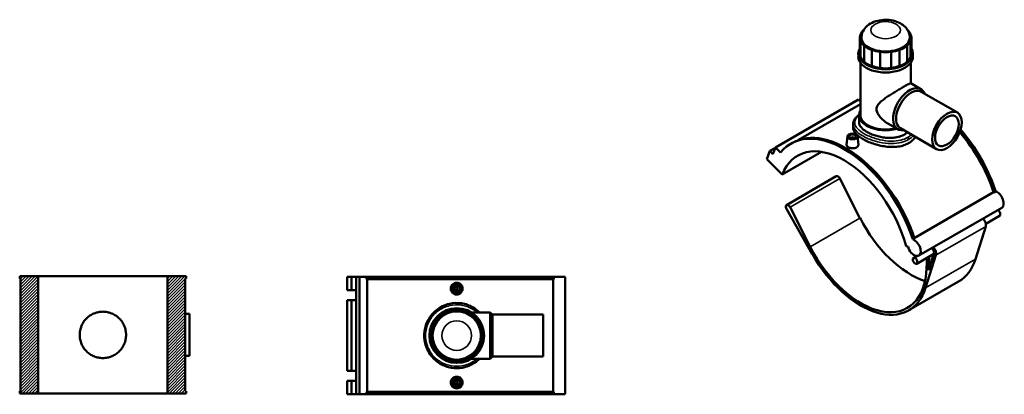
# Model space of a CAD drawing. Header units: millimetres. Extents: x -117 to 1361, y -131 to 1592.
# Tile 8 of 8: x -117 to 1361, y 1031 to 1592. Entities that reach past the tile are written whole.
import ezdxf

# ---------------------------------------------------------------- set-up
doc = ezdxf.new("R2010")
doc.units = ezdxf.units.MM
for name, color, linetype, lineweight in [('Hatch (ANSI)', 7, 'Continuous', 18), ('Visible (ANSI)', 7, 'Continuous', 50), ('Visible Narrow (ANSI)', 7, 'Continuous', 35)]:
    doc.layers.add(name, color=color, linetype=linetype, lineweight=lineweight)

msp = doc.modelspace()

# ---------------------------------------------------------------- hatches: boundary and pattern name
at = {"layer": 'Hatch (ANSI)'}
h = msp.add_hatch(dxfattribs=at)
h.set_pattern_fill('ANSI31', color=256, scale=25.4, style=0)
h.set_pattern_definition([(45, (0, 0), (-2.245064, 2.245064), [])])
h.paths.add_polyline_path([(132.3, 1035.5), (131, 1035.5), (131, 1204.5), (132.3, 1204.5), (132.3, 1208), (104.4, 1208), (104.4, 1032), (132.3, 1032)])
h.paths.add_polyline_path([(-116.1, 1035.5), (-117.4, 1035.5), (-117.4, 1032), (-89.5, 1032), (-89.5, 1208), (-117.4, 1208), (-117.4, 1204.5), (-116.1, 1204.5)])

# ---------------------------------------------------------------- linework, layer by layer
at = {"layer": 'Visible (ANSI)'}
for p, q in [((1143.7, 1565.6), (1143.7, 1541.7)), ((1144.9, 1560.8), (1144.9, 1537)), ((1150.1, 1529.8), (1150.1, 1553.6)), ((1214.8, 1553.6), (1214.8, 1529.8)), ((1220, 1537), (1220, 1560.8)), ((1221.2, 1565.6), (1221.2, 1541.7)), ((1141.5, 1536.9), (1141.5, 1541.7)), ((1161.7, 1546.9), (1161.7, 1523)), ((1174.2, 1520), (1174.2, 1543.9)), ((1190.7, 1543.9), (1190.7, 1520)), ((1203.1, 1523), (1203.1, 1546.9)), ((1223.4, 1536.9), (1223.4, 1541.7)), ((1144.6, 1449.5), (1144.6, 1527.8)), ((1220.2, 1497), (1220.2, 1527.8)), ((1220.1, 1497), (1235.4, 1488.2)), ((1236, 1484.2), (1290.1, 1453)), ((1141.6, 1472.7), (1017.1, 1400.8)), ((1144.6, 1465.7), (1051.8, 1412.1)), ((1141.6, 1472.7), (1144.6, 1469.6)), ((1142.6, 1438.5), (1142.6, 1449.5)), ((1133.6, 1435.5), (1133.6, 1430.4)), ((1185.5, 1437), (1200.7, 1428.2)), ((1204.5, 1429.6), (1258.6, 1398.4)), ((1039.9, 1406.4), (1042.4, 1407.8)), ((1125.2, 1417.6), (1123.8, 1405)), ((1130.7, 1414.7), (1130.7, 1414.9)), ((1134.7, 1414.7), (1134.7, 1414.9)), ((1140.1, 1417.6), (1141.5, 1405)), ((1003.9, 1383.3), (1008.7, 1395.6)), ((1016.9, 1400.4), (1008.7, 1395.6)), ((1008.7, 1395.6), (1013.3, 1391)), ((1013.3, 1391), (1017.1, 1400.8)), ((1017.1, 1400.8), (1024.6, 1393.3)), ((1027.2, 1360.1), (1086.4, 1394.3)), ((1003.9, 1383.3), (1027.2, 1360.1)), ((1108.4, 1357.7), (1033.7, 1314.6)), ((1113.6, 1354.4), (1143.9, 1295.1)), ((1225.5, 1265.1), (1344.4, 1333.8)), ((1345.1, 1333.6), (1347.6, 1335)), ((1033.7, 1308.8), (1072.4, 1241)), ((1069.2, 1252), (1038.9, 1311.3)), ((1356.8, 1310.5), (1232.3, 1238.7)), ((1353.6, 1298.4), (1332.8, 1286.4)), ((1332.6, 1282.4), (1317.2, 1233.7)), ((1223.2, 1263.2), (1225.7, 1264.6)), ((1213.2, 1252.7), (1216, 1252.2)), ((1254.9, 1242.1), (1246.9, 1216.9)), ((1229.1, 1238), (1224.2, 1235.2)), ((1254.7, 1241.3), (1229.2, 1226.6)), ((1242.5, 1190.6), (1258, 1239.3)), ((1244.6, 1235.4), (1244, 1219.9)), ((1246.9, 1216.9), (1247.7, 1237.2)), ((-89.5, 1208), (-117.4, 1208)), ((-117.4, 1208), (-117.4, 1204.5)), ((-117.4, 1204.5), (-116.1, 1204.5)), ((-116.1, 1204.5), (-116.1, 1035.5)), ((-89.5, 1032), (-89.5, 1208)), ((-89.5, 1208), (104.4, 1208)), ((132.3, 1208), (104.4, 1208)), ((104.4, 1208), (104.4, 1032)), ((131, 1035.5), (131, 1204.5)), ((131, 1204.5), (132.3, 1204.5)), ((132.3, 1204.5), (132.3, 1208)), ((374.1, 1207), (380.8, 1207)), ((374.1, 1207), (374.1, 1186.8)), ((380.8, 1207), (387.4, 1207)), ((380.8, 1207), (380.8, 1186.8)), ((387.4, 1207), (392.8, 1207)), ((387.4, 1207), (387.4, 1186.8)), ((392.8, 1207), (403.4, 1207)), ((392.8, 1207), (392.8, 1031)), ((684.2, 1207), (403.4, 1207)), ((403.4, 1207), (403.4, 1203.5)), ((684.2, 1203.5), (403.4, 1203.5)), ((404.4, 1203.5), (404.4, 1034.5)), ((683.2, 1034.5), (683.2, 1203.5)), ((684.2, 1203.5), (684.2, 1207)), ((701.2, 1207), (684.2, 1207)), ((701.2, 1207), (701.2, 1031)), ((1291.9, 1199.9), (1217.2, 1156.8)), ((374.1, 1186.8), (380.8, 1186.8)), ((380.8, 1186.8), (387.4, 1186.8)), ((387.4, 1186.8), (387.4, 1171.8)), ((374.1, 1171.8), (374.1, 1066.2)), ((380.8, 1171.8), (374.1, 1171.8)), ((380.8, 1171.8), (380.8, 1066.2)), ((387.4, 1171.8), (380.8, 1171.8)), ((387.4, 1171.8), (387.4, 1066.2)), ((560.4, 1153.6), (589, 1153.6)), ((589, 1084.3), (589, 1153.6)), ((592.1, 1150.5), (589, 1153.6)), ((131, 1151.5), (137.4, 1151.5)), ((137.4, 1088.5), (137.4, 1151.5)), ((592.1, 1087.5), (592.1, 1150.5)), ((592.1, 1150.5), (668.6, 1150.5)), ((668.6, 1087.5), (668.6, 1150.5)), ((131, 1088.5), (137.4, 1088.5)), ((560.4, 1084.3), (589, 1084.3)), ((592.1, 1087.5), (589, 1084.3)), ((592.1, 1087.5), (668.6, 1087.5)), ((374.1, 1066.2), (380.8, 1066.2)), ((380.8, 1066.2), (387.4, 1066.2)), ((387.4, 1066.2), (387.4, 1051.2)), ((374.1, 1051.2), (374.1, 1031)), ((380.8, 1051.2), (374.1, 1051.2)), ((380.8, 1051.2), (380.8, 1031)), ((387.4, 1051.2), (380.8, 1051.2)), ((387.4, 1051.2), (387.4, 1031)), ((-116.1, 1035.5), (-117.4, 1035.5)), ((-117.4, 1035.5), (-117.4, 1032)), ((132.3, 1035.5), (131, 1035.5)), ((132.3, 1032), (132.3, 1035.5)), ((-117.4, 1032), (-89.5, 1032)), ((104.4, 1032), (-89.5, 1032)), ((104.4, 1032), (132.3, 1032)), ((374.1, 1031), (380.8, 1031)), ((380.8, 1031), (387.4, 1031)), ((387.4, 1031), (392.8, 1031)), ((392.8, 1031), (403.4, 1031)), ((403.4, 1034.5), (403.4, 1031)), ((684.2, 1034.5), (403.4, 1034.5)), ((684.2, 1031), (403.4, 1031)), ((684.2, 1031), (684.2, 1034.5)), ((684.2, 1031), (701.2, 1031))]:
    msp.add_line(p, q, dxfattribs=at)
for centre, radius in [((538.6, 1189.4), 7.5), ((538.6, 1189.4), 5), ((538.6, 1189.4), 2), ((538.6, 1119), 41), ((538.6, 1119), 36.2), ((538.6, 1048.6), 7.5), ((538.6, 1048.6), 5), ((538.6, 1048.6), 2)]:
    msp.add_circle(centre, radius, dxfattribs=at)
for centre, radius, start, end in [((538.6, 1119), 38.4, 102.3865, 122.6135), ((538.6, 1129.8), 28, 72.878, 107.122), ((538.6, 1119), 38.4, 57.3865, 77.6135), ((538.6, 1119), 38.4, 147.3865, 167.6135), ((531, 1126.6), 28, 117.878, 152.122), ((546.2, 1126.6), 28, 27.878, 62.122), ((538.6, 1119), 38.4, 12.3865, 32.6135), ((527.8, 1119), 28, 162.878, 197.122), ((549.3, 1119), 28, 342.878, 17.122), ((538.6, 1119), 38.4, 192.3865, 212.6135), ((538.6, 1119), 38.4, 327.3865, 347.6135), ((531, 1111.4), 28, 207.878, 242.122), ((546.2, 1111.4), 28, 297.878, 332.122), ((538.6, 1119), 38.4, 237.3865, 257.6135), ((538.6, 1108.2), 28, 252.878, 287.122), ((538.6, 1119), 38.4, 282.3865, 302.6135)]:
    msp.add_arc(centre, radius, start, end, dxfattribs=at)
for centre, major_axis, ratio, start_param, end_param in [((1171.7, 1565.6), (-28, 0), 0.57735, 5.984349, 6.582021), ((1182.4, 1565.6), (-38.4, 0), 0.57735, 5.727319, 6.067), ((1182.4, 1565.6), (38.4, 0), 0.57735, 0.216185, 0.555866), ((1193.2, 1565.6), (28, 0), 0.57735, 5.984349, 6.582021), ((1182.4, 1565.6), (-38.4, 0), 0.57735, 0.216185, 0.569213), ((1182.4, 1565.6), (-36.2, 0), 0.57735, 6.265501, 9.442462), ((1174.8, 1561.2), (-28, 0), 0.57735, 0.486562, 1.084234), ((1190.1, 1561.2), (-28, 0), 0.57735, 2.057358, 2.655031), ((1182.4, 1565.6), (38.4, 0), 0.57735, 5.713972, 6.067), ((1182.4, 1541.7), (-41, 0), 0.57735, 5.955909, 9.752055), ((1171.7, 1541.7), (-28, 0), 0.57735, 0, 0.298836), ((1182.4, 1565.6), (38.4, 0), 0.57735, 4.143176, 4.496204), ((1182.4, 1559.4), (-28, 0), 0.57735, 1.27196, 1.869632), ((1182.4, 1565.6), (38.4, 0), 0.57735, 4.928574, 5.281602), ((1193.2, 1541.7), (28, 0), 0.57735, 5.984349, 6.283185), ((1182.4, 1536.9), (-41, 0), 0.57735, 0, 3.141593), ((1182.4, 1541.7), (-38.4, 0), 0.57735, 0.216185, 0.569213), ((1174.8, 1537.3), (-28, 0), 0.57735, 0.486562, 1.084234), ((1182.4, 1541.7), (38.4, 0), 0.57735, 4.143176, 4.496204), ((1182.4, 1541.7), (38.4, 0), 0.57735, 4.928574, 5.281602), ((1190.1, 1537.3), (-28, 0), 0.57735, 2.057358, 2.655031), ((1182.4, 1541.7), (38.4, 0), 0.57735, 5.713972, 6.067), ((1182.4, 1535.5), (-28, 0), 0.57735, 1.27196, 1.869632), ((1218.1, 1458.2), (17.3, 30), 0.57735, 5.853486, 9.854478), ((1220.3, 1456.9), (15.7, 27.3), 0.57735, 0, 3.141593), ((1182.4, 1449.5), (-39.8, 0), 0.57735, 5.964821, 8.302584), ((1182.4, 1449.5), (-37.8, 0), 0.57735, 0, 2.000811), ((1120.2, 1267.3), (-80.3, 139.1), 0.57735, 4.362615, 6.498035), ((1122.7, 1268.7), (-80.3, 139.1), 0.57735, 4.362615, 6.283185), ((1242.2, 1337.7), (-79.8, 138.2), 0.57735, 4.36375, 5.02418), ((1242.2, 1337.7), (80.3, -139.1), 0.57735, 1.221023, 1.883387), ((1244.7, 1339.1), (80.3, -139.1), 0.57735, 1.221023, 1.897635), ((1120.2, 1267.3), (-70, 121.2), 0.57735, 4.276057, 6.719518), ((1132.7, 1414.9), (-2, 0), 0.57735, 2.963882, 6.460896), ((1110.9, 1353.4), (-2.5, 4.33), 0.57735, 4.624642, 6.283185), ((1347.3, 1321.2), (7, -12.1), 0.57735, 2.576423, 2.649036), ((1349.8, 1322.6), (7, -12.1), 0.57735, 0, 2.576423), ((1036.2, 1310.2), (-2.5, 4.33), 0.57735, 4.624642, 7.846264), ((1351.1, 1302.7), (2.5, -4.33), 0.57735, 0, 2.465479), ((1219.8, 1324.8), (70, -121.2), 0.57735, 4.624642, 5.720617), ((1326.2, 1288.4), (4.74, -8.21), 0.57735, 0.4847, 1.994974), ((1225.3, 1250.8), (7, -12.1), 0.57735, 4.276057, 8.859608), ((1145.1, 1281.7), (70, -121.2), 0.57735, 4.624642, 7.027829), ((1251.6, 1245.3), (-2.5, 4.33), 0.57735, 3.626293, 5.607072), ((1251.6, 1245.3), (-4.74, 8.21), 0.57735, 3.626293, 5.136567), ((1145.1, 1281.7), (72.1, -124.9), 0.57735, 4.704671, 6.767885), ((1219.8, 1324.8), (72.1, -124.9), 0.57735, 0, 0.4847), ((386.8, 1179.3), (0, 7.5), 0.939693, 6.198576, 6.283185), ((386.8, 1179.3), (0, -7.5), 0.939693, 0, 0.08461), ((386.8, 1058.7), (0, 7.5), 0.939693, 6.198576, 6.283185), ((386.8, 1058.7), (0, -7.5), 0.939693, 0, 0.08461)]:
    msp.add_ellipse(centre, major_axis=major_axis, ratio=ratio, start_param=start_param, end_param=end_param, dxfattribs=at)
for centre, major_axis in [((1274.4, 1425.7), (15.7, 27.3)), ((1274.4, 1425.7), (12.6, 21.8)), ((1132.7, 1417.4), (7.5, 0)), ((1132.7, 1417.4), (5, 0)), ((1226.7, 1230.9), (-2.5, 4.33))]:
    msp.add_ellipse(centre, major_axis=major_axis, ratio=0.57735, dxfattribs=at)
for points, knots in [([(1218.7, 1566), (1218.6, 1568.5), (1218, 1571), (1216.2, 1575.8), (1214.8, 1578), (1211.2, 1582.3), (1208.9, 1584.2), (1203.4, 1587.7), (1200, 1589.1), (1192.8, 1591.3), (1188.9, 1591.9), (1181.1, 1592.3), (1177.2, 1592), (1169.5, 1590.7), (1165.8, 1589.5), (1158.8, 1586.2), (1155.5, 1584), (1150.5, 1578.7), (1148.6, 1575.8), (1146.7, 1570.4), (1146.3, 1568.2), (1146.2, 1566)], [0.803082, 0.803082, 0.803082, 0.803082, 1.00891, 1.00891, 1.235483, 1.235483, 1.519955, 1.519955, 1.883015, 1.883015, 2.273176, 2.273176, 2.658171, 2.658171, 3.04609, 3.04609, 3.429327, 3.429327, 3.728531, 3.728531, 3.909307, 3.909307, 3.909307, 3.909307]), ([(1185.5, 1437), (1183.4, 1438.2), (1181.4, 1439.6), (1177.6, 1442.8), (1175.8, 1444.5), (1172.6, 1448.3), (1171.3, 1450.3), (1169.3, 1454.3), (1168.6, 1456.4), (1168.6, 1460.5), (1169.3, 1462.3), (1171.3, 1465.6), (1172.6, 1467), (1175.8, 1470), (1177.6, 1471.4), (1181.4, 1474.3), (1183.4, 1475.7), (1187.3, 1478.3), (1189.3, 1479.6), (1193.4, 1482.2), (1195.5, 1483.5), (1199.7, 1486), (1201.8, 1487.3), (1205.7, 1489.6), (1207.5, 1490.7), (1210.8, 1492.6), (1212.3, 1493.4), (1215, 1494.9), (1216.1, 1495.5), (1218, 1496.4), (1218.7, 1496.7), (1219.7, 1497.1), (1220, 1497.1), (1220.1, 1497)], [8.698151, 8.698151, 8.698151, 8.698151, 9.466147, 9.466147, 10.234142, 10.234142, 11.002138, 11.002138, 11.770133, 11.770133, 12.538129, 12.538129, 13.306124, 13.306124, 14.07412, 14.07412, 14.842116, 14.842116, 15.545387, 15.545387, 16.248658, 16.248658, 16.951929, 16.951929, 17.6552, 17.6552, 18.358471, 18.358471, 19.061742, 19.061742, 19.765013, 19.765013, 20.468284, 20.468284, 20.468284, 20.468284]), ([(1133.6, 1435.5), (1133.6, 1436.7), (1133.8, 1437.9), (1134.5, 1440.3), (1135, 1441.5), (1136.5, 1444), (1137.5, 1445.3), (1139.8, 1447.7), (1141.1, 1448.9), (1142.6, 1450.1)], [25.910219, 25.910219, 25.910219, 25.910219, 26.544756, 26.544756, 27.214038, 27.214038, 27.958569, 27.958569, 28.726213, 28.726213, 28.726213, 28.726213]), ([(1210.6, 1420.2), (1208.8, 1419.2), (1206.8, 1418.3), (1202.4, 1416.8), (1200.1, 1416.2), (1195.2, 1415.4), (1192.6, 1415.2), (1187.5, 1415.1), (1184.9, 1415.2), (1179.9, 1415.7), (1177.4, 1416.1), (1172.2, 1417.2), (1169.7, 1417.8), (1164.8, 1419.4), (1162.4, 1420.2), (1158.1, 1422.1), (1156.1, 1423.1), (1152.5, 1425.2), (1150.9, 1426.3), (1147.9, 1428.6), (1146.7, 1429.8), (1144.6, 1432.3), (1143.9, 1433.5), (1142.9, 1436), (1142.6, 1437.3), (1142.6, 1438.5)], [0, 0, 0, 0, 0.752739, 0.752739, 1.505479, 1.505479, 2.258218, 2.258218, 3.010957, 3.010957, 3.763612, 3.763612, 4.516267, 4.516267, 5.268922, 5.268922, 6.021577, 6.021577, 6.774232, 6.774232, 7.526887, 7.526887, 8.279542, 8.279542, 9.032197, 9.032197, 9.032197, 9.032197]), ([(1217, 1407.4), (1214.8, 1406.1), (1212.3, 1405), (1207, 1403.2), (1204.1, 1402.6), (1198.1, 1401.7), (1194.9, 1401.6), (1188.6, 1401.6), (1185.5, 1401.9), (1179.4, 1402.6), (1176.2, 1403.2), (1169.9, 1404.7), (1166.8, 1405.6), (1160.8, 1407.6), (1157.9, 1408.7), (1152.6, 1411.1), (1150.1, 1412.3), (1145.7, 1414.9), (1143.7, 1416.2), (1140.1, 1419), (1138.5, 1420.4), (1136.1, 1423.3), (1135.1, 1424.8), (1133.9, 1427.7), (1133.6, 1429.1), (1133.6, 1430.4)], [0, 0, 0, 0, 0.926181, 0.926181, 1.852362, 1.852362, 2.778543, 2.778543, 3.704724, 3.704724, 4.630606, 4.630606, 5.556487, 5.556487, 6.482369, 6.482369, 7.408251, 7.408251, 8.334132, 8.334132, 9.260014, 9.260014, 10.185895, 10.185895, 11.111777, 11.111777, 11.111777, 11.111777]), ([(1138.9, 1401), (1138.1, 1400.5), (1137.1, 1400.1), (1135, 1399.6), (1133.8, 1399.5), (1131.5, 1399.6), (1130.4, 1399.8), (1128.2, 1400.3), (1127.2, 1400.7), (1125.6, 1401.6), (1124.9, 1402.2), (1124, 1403.4), (1123.8, 1404.1), (1123.8, 1404.8), (1123.8, 1404.9), (1123.8, 1405)], [2.669978, 2.669978, 2.669978, 2.669978, 3.003818, 3.003818, 3.337658, 3.337658, 3.671313, 3.671313, 4.004967, 4.004967, 4.338621, 4.338621, 4.672276, 4.672276, 4.726165, 4.726165, 4.726165, 4.726165]), ([(1141.5, 1405), (1141.5, 1404.9), (1141.5, 1404.8), (1141.5, 1404), (1141.3, 1403.3), (1140.4, 1402), (1139.7, 1401.4), (1138.9, 1401)], [7.287543, 7.287543, 7.287543, 7.287543, 7.3422539, 7.3422539, 7.676094, 7.676094, 8.0099341, 8.0099341, 8.0099341, 8.0099341]), ([(1227, 1416.6), (1225.9, 1414.9), (1224.5, 1413.3), (1221.2, 1410.1), (1219.1, 1408.6), (1217, 1407.4)], [27.907319, 27.907319, 27.907319, 27.907319, 28.706821, 28.706821, 29.633002, 29.633002, 29.633002, 29.633002]), ([(547.4, 1189.4), (547.4, 1188.3), (547.2, 1187.1), (546.3, 1184.9), (545.6, 1183.9), (544.1, 1182.3), (543.1, 1181.7), (540.9, 1180.8), (539.7, 1180.5), (537.5, 1180.5), (536.3, 1180.8), (534.1, 1181.7), (533.1, 1182.3), (531.5, 1183.9), (530.8, 1184.9), (529.9, 1187.1), (529.7, 1188.3), (529.7, 1190.5), (529.9, 1191.7), (530.8, 1193.9), (531.5, 1194.9), (533.1, 1196.4), (534.1, 1197.1), (536.3, 1198), (537.5, 1198.2), (539.7, 1198.2), (540.9, 1198), (543.1, 1197.1), (544.1, 1196.4), (545.6, 1194.9), (546.3, 1193.9), (547.2, 1191.7), (547.4, 1190.5), (547.4, 1189.4)], [0, 0, 0, 0, 0.33384, 0.33384, 0.66768, 0.66768, 1.001335, 1.001335, 1.334989, 1.334989, 1.668643, 1.668643, 2.002298, 2.002298, 2.336138, 2.336138, 2.669978, 2.669978, 3.003818, 3.003818, 3.337658, 3.337658, 3.671313, 3.671313, 4.004967, 4.004967, 4.338621, 4.338621, 4.672276, 4.672276, 5.006116, 5.006116, 5.339956, 5.339956, 5.339956, 5.339956]), ([(573, 1153.6), (570.1, 1156.5), (566.8, 1159), (557.9, 1164.3), (551.9, 1166.4), (539.7, 1168.2), (533.5, 1167.9), (520.5, 1164.9), (513.8, 1161.7), (503.1, 1153.1), (498.9, 1148.2), (492.9, 1137.3), (491, 1131.5), (489.4, 1119.6), (489.7, 1113.5), (492.7, 1100.7), (495.9, 1094.2), (504.1, 1083.9), (508.7, 1079.9), (519, 1073.8), (524.8, 1071.8), (536, 1069.9), (541.5, 1069.9), (553.6, 1072), (560, 1074.6), (568.3, 1080.1), (570.7, 1082.1), (573, 1084.3)], [-40.698951, -40.698951, -40.698951, -40.698951, -39.512556, -39.512556, -37.695479, -37.695479, -35.959492, -35.959492, -33.838261, -33.838261, -31.983522, -31.983522, -30.241205, -30.241205, -28.521333, -28.521333, -26.445486, -26.445486, -24.702309, -24.702309, -22.966892, -22.966892, -21.410882, -21.410882, -19.44626, -19.44626, -18.525066, -18.525066, -18.525066, -18.525066]), ([(-27.4, 1120), (-27.4, 1122.2), (-27.2, 1124.5), (-26.3, 1129), (-25.6, 1131.2), (-23.8, 1135.5), (-22.7, 1137.5), (-20.2, 1141.3), (-18.7, 1143.1), (-15.6, 1146.1), (-13.9, 1147.6), (-10.1, 1150.1), (-8.1, 1151.3), (-3.8, 1153), (-1.5, 1153.7), (3, 1154.6), (5.2, 1154.8), (9.6, 1154.8), (11.9, 1154.6), (16.4, 1153.7), (18.6, 1153), (22.9, 1151.3), (25, 1150.1), (28.8, 1147.6), (30.5, 1146.1), (33.6, 1143.1), (35, 1141.3), (37.6, 1137.5), (38.7, 1135.5), (40.5, 1131.2), (41.1, 1129), (42, 1124.5), (42.2, 1122.2), (42.2, 1117.8), (42, 1115.5), (41.1, 1111), (40.5, 1108.8), (38.7, 1104.5), (37.6, 1102.5), (35, 1098.7), (33.6, 1096.9), (30.5, 1093.9), (28.8, 1092.4), (25, 1089.9), (22.9, 1088.7), (18.6, 1087), (16.4, 1086.3), (11.9, 1085.4), (9.6, 1085.2), (5.2, 1085.2), (3, 1085.4), (-1.5, 1086.3), (-3.8, 1087), (-8.1, 1088.7), (-10.1, 1089.9), (-13.9, 1092.4), (-15.6, 1093.9), (-18.7, 1096.9), (-20.2, 1098.7), (-22.7, 1102.5), (-23.8, 1104.5), (-25.6, 1108.8), (-26.3, 1111), (-27.2, 1115.5), (-27.4, 1117.8), (-27.4, 1120)], [0, 0, 0, 0, 0.658463, 0.658463, 1.316927, 1.316927, 1.97539, 1.97539, 2.633853, 2.633853, 3.292227, 3.292227, 3.9506, 3.9506, 4.608974, 4.608974, 5.267347, 5.267347, 5.925721, 5.925721, 6.584094, 6.584094, 7.242468, 7.242468, 7.900841, 7.900841, 8.559304, 8.559304, 9.217768, 9.217768, 9.876231, 9.876231, 10.534694, 10.534694, 11.193158, 11.193158, 11.851621, 11.851621, 12.510085, 12.510085, 13.168548, 13.168548, 13.826921, 13.826921, 14.485295, 14.485295, 15.143668, 15.143668, 15.802042, 15.802042, 16.460415, 16.460415, 17.118789, 17.118789, 17.777162, 17.777162, 18.435536, 18.435536, 19.093999, 19.093999, 19.752462, 19.752462, 20.410926, 20.410926, 21.069389, 21.069389, 21.069389, 21.069389]), ([(547.4, 1048.6), (547.4, 1047.5), (547.2, 1046.3), (546.3, 1044.1), (545.6, 1043.1), (544.1, 1041.5), (543.1, 1040.9), (540.9, 1040), (539.7, 1039.7), (537.5, 1039.7), (536.3, 1040), (534.1, 1040.9), (533.1, 1041.5), (531.5, 1043.1), (530.8, 1044.1), (529.9, 1046.3), (529.7, 1047.5), (529.7, 1048.6), (529.7, 1049.7), (529.9, 1050.9), (530.8, 1053.1), (531.5, 1054.1), (533.1, 1055.6), (534.1, 1056.3), (536.3, 1057.2), (537.5, 1057.4), (539.7, 1057.4), (540.9, 1057.2), (543.1, 1056.3), (544.1, 1055.6), (545.6, 1054.1), (546.3, 1053.1), (547.2, 1050.9), (547.4, 1049.7), (547.4, 1048.6)], [2.669978, 2.669978, 2.669978, 2.669978, 3.003818, 3.003818, 3.337658, 3.337658, 3.671313, 3.671313, 4.004967, 4.004967, 4.338621, 4.338621, 4.672276, 4.672276, 5.006116, 5.006116, 5.339956, 5.339956, 5.339956, 5.673796, 5.673796, 6.007636, 6.007636, 6.341291, 6.341291, 6.674945, 6.674945, 7.008599, 7.008599, 7.342254, 7.342254, 7.676094, 7.676094, 8.009934, 8.009934, 8.009934, 8.009934])]:
    msp.add_open_spline(points, degree=3, knots=knots, dxfattribs=at)
msp.add_open_spline([(1215.1, 1423.5), (1213.8, 1422.3), (1212.2, 1421.2), (1210.6, 1420.2)], degree=3, dxfattribs=at)
at = {"layer": 'Visible Narrow (ANSI)'}
for p, q in [((1038.9, 1311.3), (1113.6, 1354.4)), ((1069.2, 1252), (1143.9, 1295.1)), ((1258, 1239.3), (1332.6, 1282.4)), ((1317.2, 1233.7), (1242.5, 1190.6))]:
    msp.add_line(p, q, dxfattribs=at)
msp.add_circle((538.6, 1119), 22.2, dxfattribs=at)
msp.add_ellipse((1182.4, 1576.7), major_axis=(-22.2, 0), ratio=0.57735, dxfattribs=at)
msp.add_ellipse((1215, 1414), major_axis=(-1.4, 2.42), ratio=0.57735, start_param=3.926991, end_param=5.215449, dxfattribs=at)
for points, knots in [([(1215.5, 1415.8), (1212.5, 1414.1), (1208.9, 1412.7), (1200.7, 1410.7), (1195.9, 1410.3), (1185.3, 1410.4), (1179.4, 1411.2), (1167.4, 1414), (1161.3, 1416.1), (1151.8, 1420.4), (1148, 1422.5), (1141.6, 1427.3), (1139.1, 1429.9), (1136.1, 1435.1), (1135.7, 1437.7), (1137, 1443.4), (1139.1, 1446.5), (1142.6, 1449.4)], [14.806007, 14.806007, 14.806007, 14.806007, 16.134614, 16.134614, 17.667345, 17.667345, 19.44626, 19.44626, 21.410882, 21.410882, 22.966892, 22.966892, 24.702309, 24.702309, 26.445486, 26.445486, 28.50219, 28.50219, 28.50219, 28.50219]), ([(1133.6, 1435.5), (1133.6, 1433.5), (1134.1, 1431.6), (1136.7, 1426.9), (1139.3, 1424.1), (1146, 1419.2), (1149.8, 1416.9), (1159.8, 1412.4), (1166.2, 1410.3), (1178.8, 1407.5), (1185, 1406.8), (1196.2, 1406.8), (1201.3, 1407.3), (1210, 1409.5), (1213.7, 1410.9), (1217, 1412.8)], [-25.910219, -25.910219, -25.910219, -25.910219, -24.702309, -24.702309, -22.966892, -22.966892, -21.410882, -21.410882, -19.44626, -19.44626, -17.667345, -17.667345, -16.134614, -16.134614, -14.806007, -14.806007, -14.806007, -14.806007]), ([(1217, 1412.8), (1219.6, 1414.4), (1222, 1416.2), (1224, 1418.2), (1224, 1418.3), (1224.1, 1418.3)], [-44.41802, -44.41802, -44.41802, -44.41802, -43.335813, -43.335813, -43.309333, -43.309333, -43.309333, -43.309333]), ([(569.4, 1084.3), (567.8, 1083), (566.2, 1081.8), (559.1, 1077.1), (552.9, 1074.7), (541.4, 1072.8), (536.1, 1072.7), (525.3, 1074.5), (519.8, 1076.4), (509.9, 1082.1), (505.5, 1085.9), (497.7, 1095.6), (494.6, 1101.8), (491.7, 1113.8), (491.4, 1119.6), (493, 1130.8), (494.8, 1136.3), (500.6, 1146.5), (504.6, 1151.2), (514.8, 1159.2), (521.3, 1162.3), (533.8, 1165.1), (539.6, 1165.3), (551.3, 1163.7), (557.1, 1161.7), (564.8, 1157.2), (567.2, 1155.5), (569.4, 1153.6)], [18.825062, 18.825062, 18.825062, 18.825062, 19.44626, 19.44626, 21.410882, 21.410882, 22.966892, 22.966892, 24.702309, 24.702309, 26.445486, 26.445486, 28.521333, 28.521333, 30.241205, 30.241205, 31.983522, 31.983522, 33.838261, 33.838261, 35.959492, 35.959492, 37.695479, 37.695479, 39.512556, 39.512556, 40.398949, 40.398949, 40.398949, 40.398949])]:
    msp.add_open_spline(points, degree=3, knots=knots, dxfattribs=at)
msp.add_open_spline([(1221.2, 1420), (1219.5, 1418.5), (1217.6, 1417.1), (1215.5, 1415.8)], degree=3, dxfattribs=at)

doc.saveas('drawing.dxf')
